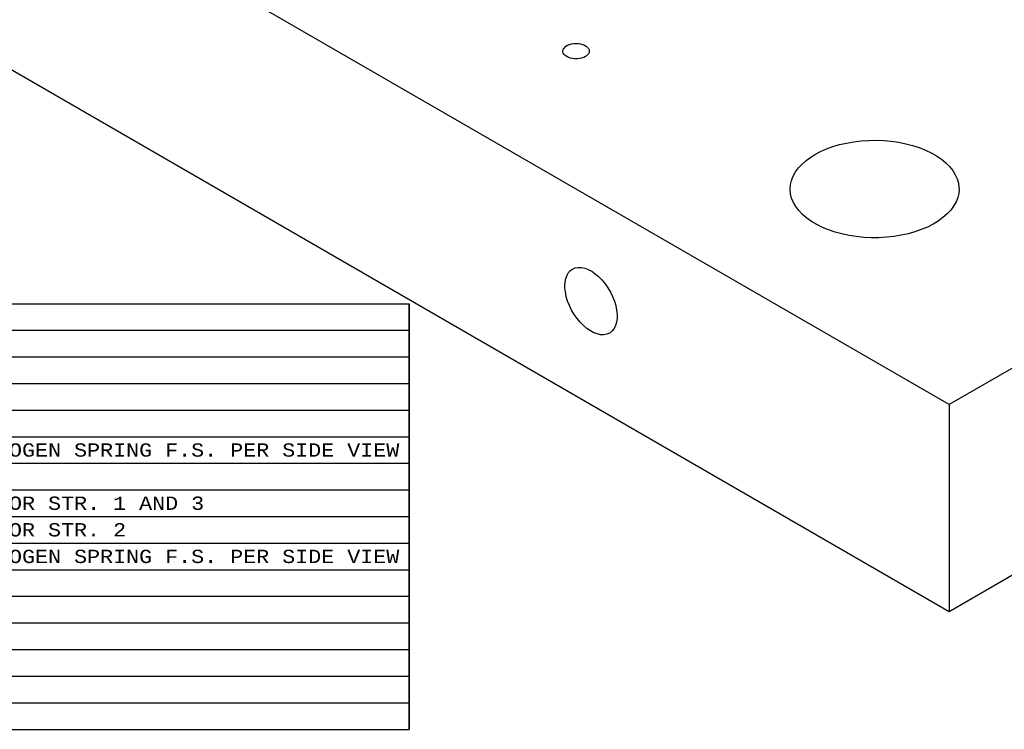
# Model space of a CAD drawing. Header units: inches. Extents: x 3 to 289, y 4 to 291.
# Tile 165 of 256: x 160 to 171, y 61 to 69. Entities that reach past the tile are written whole.
import ezdxf
from ezdxf.enums import TextEntityAlignment as Align

# ---------------------------------------------------------------- set-up
doc = ezdxf.new("R2010")
doc.units = ezdxf.units.IN
doc.header["$LTSCALE"] = 0.5
doc.header["$MEASUREMENT"] = 0
doc.layers.add('DBU', color=7, linetype='Continuous')
doc.layers.add('MFB', color=7, linetype='Continuous')
doc.styles.add('VERO9-Courier New', font='cour.ttf')

msp = doc.modelspace()

# ---------------------------------------------------------------- linework, layer by layer
at = {"layer": 'DBU', "color": 56, "linetype": 'Continuous'}
for p, q in [((148.907, 66.012), (164.252, 66.012)), ((164.252, 60.972), (164.252, 66.012)), ((164.252, 66.012), (164.252, 60.972)), ((148.907, 65.697), (164.252, 65.697)), ((148.907, 65.382), (164.252, 65.382)), ((148.907, 65.067), (164.252, 65.067)), ((148.907, 64.752), (164.252, 64.752)), ((148.907, 64.437), (164.252, 64.437)), ((148.907, 64.122), (164.252, 64.122)), ((148.907, 63.807), (164.252, 63.807)), ((148.907, 63.492), (164.252, 63.492)), ((148.907, 63.177), (164.252, 63.177)), ((148.907, 62.862), (164.252, 62.862)), ((148.907, 62.547), (164.252, 62.547)), ((148.907, 62.232), (164.252, 62.232)), ((148.907, 61.917), (164.252, 61.917)), ((148.907, 61.602), (164.252, 61.602)), ((148.907, 61.287), (164.252, 61.287)), ((148.907, 60.972), (164.252, 60.972))]:
    msp.add_line(p, q, dxfattribs=at)
at = {"layer": 'MFB', "color": 254, "linetype": 'Continuous'}
for p, q in [((170.647, 64.819), (149.081, 77.27)), ((189.386, 75.637), (170.647, 64.819)), ((149.081, 74.821), (170.647, 62.369)), ((170.647, 62.369), (189.386, 73.188)), ((166.081, 69.034), (166.093, 69.048)), ((166.093, 69.048), (166.108, 69.061)), ((166.108, 69.061), (166.128, 69.072)), ((166.128, 69.072), (166.15, 69.081)), ((166.15, 69.081), (166.175, 69.088)), ((166.175, 69.088), (166.201, 69.092)), ((166.201, 69.092), (166.228, 69.093)), ((166.228, 69.093), (166.255, 69.092)), ((166.255, 69.092), (166.281, 69.088)), ((166.281, 69.088), (166.306, 69.081)), ((166.306, 69.081), (166.328, 69.072)), ((166.328, 69.072), (166.348, 69.061)), ((166.348, 69.061), (166.363, 69.048)), ((166.363, 69.048), (166.375, 69.034)), ((166.072, 69.003), (166.074, 69.019)), ((166.072, 68.995), (166.072, 69.003)), ((166.077, 68.98), (166.072, 68.995)), ((166.074, 69.019), (166.081, 69.034)), ((166.086, 68.965), (166.077, 68.98)), ((166.1, 68.951), (166.086, 68.965)), ((166.117, 68.939), (166.1, 68.951)), ((166.138, 68.929), (166.117, 68.939)), ((166.162, 68.921), (166.138, 68.929)), ((166.318, 68.929), (166.294, 68.921)), ((166.338, 68.939), (166.318, 68.929)), ((166.348, 68.945), (166.338, 68.939)), ((166.363, 68.958), (166.348, 68.945)), ((166.375, 68.972), (166.363, 68.958)), ((166.375, 69.034), (166.382, 69.019)), ((166.382, 68.988), (166.375, 68.972)), ((166.382, 69.019), (166.384, 69.003)), ((166.384, 69.003), (166.382, 68.988)), ((166.188, 68.916), (166.162, 68.921)), ((166.214, 68.913), (166.188, 68.916)), ((166.242, 68.913), (166.214, 68.913)), ((166.268, 68.916), (166.242, 68.913)), ((166.294, 68.921), (166.268, 68.916)), ((169.269, 67.872), (169.349, 67.896)), ((169.349, 67.896), (169.432, 67.915)), ((169.432, 67.915), (169.517, 67.93)), ((169.517, 67.93), (169.605, 67.94)), ((169.605, 67.94), (169.694, 67.946)), ((169.694, 67.946), (169.783, 67.947)), ((169.783, 67.947), (169.872, 67.944)), ((169.872, 67.944), (169.961, 67.936)), ((169.961, 67.936), (170.048, 67.924)), ((170.048, 67.924), (170.132, 67.907)), ((170.132, 67.907), (170.214, 67.886)), ((170.214, 67.886), (170.292, 67.861)), ((169.009, 67.749), (169.056, 67.778)), ((169.056, 67.778), (169.122, 67.813)), ((169.122, 67.813), (169.194, 67.845)), ((169.194, 67.845), (169.269, 67.872)), ((170.292, 67.861), (170.365, 67.831)), ((170.365, 67.831), (170.434, 67.798)), ((170.434, 67.798), (170.498, 67.762)), ((170.498, 67.762), (170.556, 67.723)), ((168.862, 67.62), (168.904, 67.665)), ((168.904, 67.665), (168.953, 67.709)), ((168.953, 67.709), (169.009, 67.749)), ((170.556, 67.723), (170.607, 67.68)), ((170.607, 67.68), (170.652, 67.636)), ((168.799, 67.523), (168.827, 67.572)), ((168.827, 67.572), (168.862, 67.62)), ((170.652, 67.636), (170.689, 67.589)), ((170.689, 67.589), (170.719, 67.54)), ((170.719, 67.54), (170.742, 67.49)), ((168.764, 67.37), (168.768, 67.422)), ((168.768, 67.422), (168.779, 67.473)), ((168.779, 67.473), (168.799, 67.523)), ((170.742, 67.49), (170.756, 67.439)), ((170.756, 67.439), (170.763, 67.388)), ((168.764, 67.364), (168.764, 67.37)), ((168.769, 67.312), (168.764, 67.364)), ((168.781, 67.261), (168.769, 67.312)), ((170.76, 67.319), (170.748, 67.268)), ((170.764, 67.37), (170.76, 67.319)), ((170.763, 67.388), (170.764, 67.37)), ((168.802, 67.211), (168.781, 67.261)), ((168.831, 67.162), (168.802, 67.211)), ((170.728, 67.217), (170.7, 67.168)), ((170.748, 67.268), (170.728, 67.217)), ((168.867, 67.115), (168.831, 67.162)), ((168.91, 67.07), (168.867, 67.115)), ((168.96, 67.027), (168.91, 67.07)), ((170.623, 67.075), (170.574, 67.032)), ((170.665, 67.121), (170.623, 67.075)), ((170.7, 67.168), (170.665, 67.121)), ((169.016, 66.987), (168.96, 67.027)), ((169.078, 66.95), (169.016, 66.987)), ((169.146, 66.916), (169.078, 66.95)), ((170.457, 66.954), (170.389, 66.92)), ((170.518, 66.991), (170.457, 66.954)), ((170.574, 67.032), (170.518, 66.991)), ((169.219, 66.886), (169.146, 66.916)), ((169.296, 66.86), (169.219, 66.886)), ((169.377, 66.838), (169.296, 66.86)), ((169.461, 66.82), (169.377, 66.838)), ((170.16, 66.84), (170.077, 66.822)), ((170.241, 66.863), (170.16, 66.84)), ((170.317, 66.889), (170.241, 66.863)), ((170.389, 66.92), (170.317, 66.889)), ((169.547, 66.807), (169.461, 66.82)), ((169.635, 66.798), (169.547, 66.807)), ((169.724, 66.793), (169.635, 66.798)), ((169.814, 66.794), (169.724, 66.793)), ((169.903, 66.799), (169.814, 66.794)), ((169.991, 66.808), (169.903, 66.799)), ((170.077, 66.822), (169.991, 66.808)), ((166.121, 66.349), (166.14, 66.38)), ((166.14, 66.38), (166.163, 66.406)), ((166.163, 66.406), (166.186, 66.422)), ((166.186, 66.422), (166.217, 66.436)), ((166.217, 66.436), (166.252, 66.442)), ((166.252, 66.442), (166.29, 66.441)), ((166.29, 66.441), (166.33, 66.433)), ((166.33, 66.433), (166.371, 66.418)), ((166.371, 66.418), (166.413, 66.396)), ((166.413, 66.396), (166.454, 66.367)), ((166.454, 66.367), (166.495, 66.333)), ((166.095, 66.222), (166.098, 66.269)), ((166.098, 66.269), (166.107, 66.311)), ((166.107, 66.311), (166.121, 66.349)), ((166.495, 66.333), (166.534, 66.293)), ((166.534, 66.293), (166.571, 66.249)), ((166.571, 66.249), (166.605, 66.201)), ((166.096, 66.201), (166.095, 66.222)), ((166.101, 66.151), (166.096, 66.201)), ((166.112, 66.098), (166.101, 66.151)), ((166.605, 66.201), (166.635, 66.15)), ((166.635, 66.15), (166.66, 66.097)), ((166.128, 66.044), (166.112, 66.098)), ((166.149, 65.99), (166.128, 66.044)), ((166.66, 66.097), (166.682, 66.043)), ((166.682, 66.043), (166.698, 65.989)), ((166.175, 65.937), (166.149, 65.99)), ((166.205, 65.886), (166.175, 65.937)), ((166.698, 65.989), (166.708, 65.936)), ((166.708, 65.936), (166.714, 65.885)), ((166.239, 65.838), (166.205, 65.886)), ((166.275, 65.794), (166.239, 65.838)), ((166.314, 65.754), (166.275, 65.794)), ((166.707, 65.793), (166.695, 65.753)), ((166.713, 65.837), (166.707, 65.793)), ((166.714, 65.885), (166.713, 65.837)), ((166.355, 65.72), (166.314, 65.754)), ((166.397, 65.691), (166.355, 65.72)), ((166.438, 65.669), (166.397, 65.691)), ((166.48, 65.654), (166.438, 65.669)), ((166.624, 65.665), (166.592, 65.651)), ((166.63, 65.669), (166.624, 65.665)), ((166.657, 65.691), (166.63, 65.669)), ((166.679, 65.719), (166.657, 65.691)), ((166.695, 65.753), (166.679, 65.719)), ((166.519, 65.645), (166.48, 65.654)), ((166.557, 65.645), (166.519, 65.645)), ((166.592, 65.651), (166.557, 65.645)), ((170.647, 64.819), (170.647, 62.369))]:
    msp.add_line(p, q, dxfattribs=at)

# ---------------------------------------------------------------- texts
at = {"layer": 'DBU', "color": 7, "linetype": 'Continuous', "style": 'VERO9-Courier New', "width": 0.931388}
for s, p, p2 in [("DRILL AND C'BORE FOR 6MM S.H.C.S. C'BORE FOR NITROGEN SPRING F.S. PER SIDE VIEW", (151.962, 64.201), (164.134, 64.201)), ("DRILL AND C'BORE FOR 1/2 S.H.S.B. PER SIDE VIEW FOR STR. 1 AND 3", (151.962, 63.571), (161.823, 63.571)), ("DRILL AND C'BORE FOR 1/2 S.H.S.B. PER SIDE VIEW FOR STR. 2", (151.962, 63.256), (160.898, 63.256)), ("DRILL AND C'BORE FOR 8MM S.H.C.S. C'BORE FOR NITROGEN SPRING F.S. PER SIDE VIEW", (151.962, 62.941), (164.134, 62.941))]:
    msp.add_text(s, height=0.15748, dxfattribs=at).set_placement(p, p2, align=Align.FIT)

doc.saveas('drawing.dxf')
